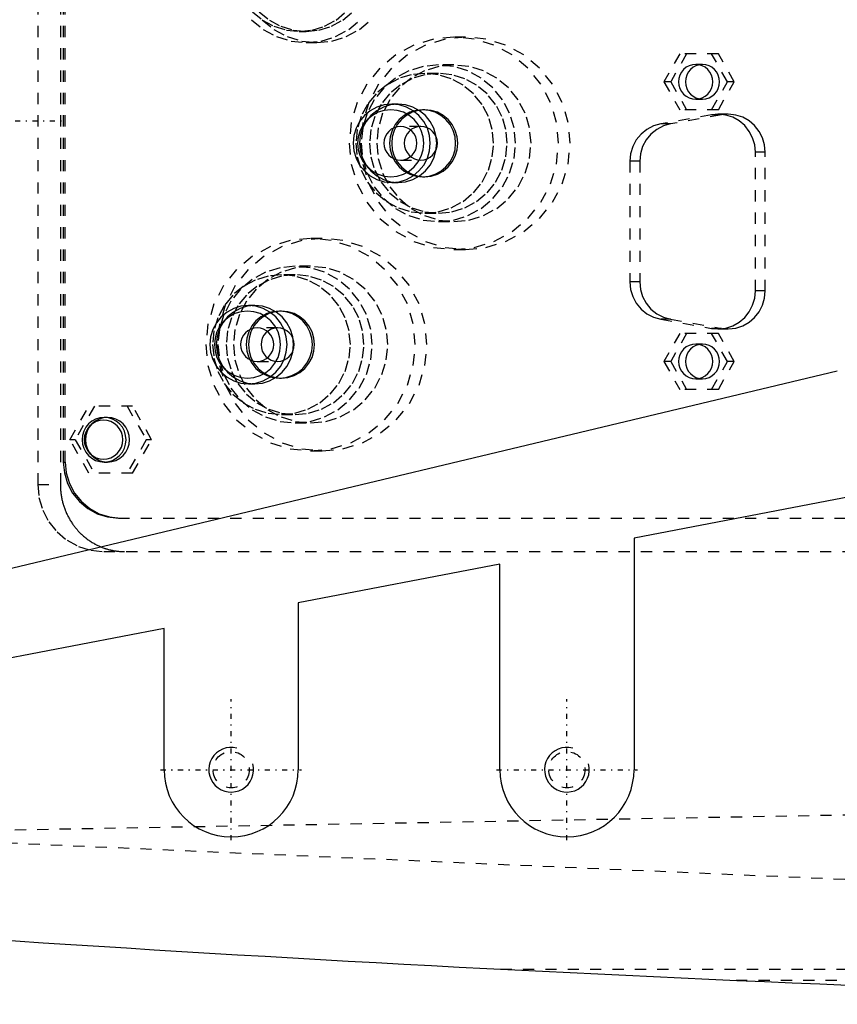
# Model space of a CAD drawing. Extents: x -705 to 186, y -120 to 120.
# Tile 3 of 9: x -469 to -396, y -79 to 9. Entities that reach past the tile are written whole.
import ezdxf

# ---------------------------------------------------------------- set-up
doc = ezdxf.new("R2010")
doc.units = 0
doc.linetypes.add('CENTER', pattern=[1.5, 0.45, -0.5, 0.05, -0.5])
doc.linetypes.add('DASHED', pattern=[2, 1, -1])
for name, color, linetype in [('AM_0', 7, 'CONTINUOUS'), ('AM_10', 7, 'CONTINUOUS'), ('AM_3', 7, 'DASHED'), ('AM_7', 7, 'CENTER')]:
    doc.layers.add(name, color=color, linetype=linetype)

msp = doc.modelspace()

# ---------------------------------------------------------------- linework, layer by layer
at = {"layer": 'AM_0', "color": 7, "linetype": 'CONTINUOUS'}
for p, q in [((-395.837, -22.363), (-478.853, -42.225)), ((-379, -30.577), (-414, -37.308)), ((-414, -37.308), (-414, -58)), ((-426, -39.615), (-444, -43.077)), ((-426, -58), (-426, -39.615)), ((-444, -43.077), (-444, -58)), ((-456, -45.385), (-480, -50)), ((-456, -58), (-456, -45.385))]:
    msp.add_line(p, q, dxfattribs=at)
for centre, radius, start, end in [((-273.054, 2920.273), 3000, 262.646874, 268.715357), ((-450, -58), 6, 180, 0), ((-420, -58), 6, 180, 0)]:
    msp.add_arc(centre, radius, start, end, dxfattribs=at)
at = {"layer": 'AM_10', "color": 7, "linetype": 'CONTINUOUS'}
for centre in [(-450, -58), (-420, -58)]:
    msp.add_arc(centre, 2, 75, 15, dxfattribs=at)
at = {"layer": 'AM_3', "color": 6, "linetype": 'DASHED'}
for p, q in [((-467.288, 32.5), (-467.288, -32.5)), ((-465.262, 32.5), (-465.262, -32.5)), ((-465, 30.5), (-465, -30.5)), ((-464.826, -30.5), (-464.826, 30.5)), ((-443.912, 8), (-443.304, 8)), ((-429.055, 7.5), (-430.097, 7.5)), ((-443.304, 7), (-442.349, 7)), ((-409.91, 6), (-411.332, 3.5)), ((-409.303, 6), (-410.724, 3.5)), ((-406.46, 6), (-409.91, 6)), ((-405.646, 3.5), (-407.067, 6)), ((-405.038, 3.5), (-406.46, 6)), ((-430.097, 5), (-431.486, 5)), ((-407.881, 5.05), (-408.489, 5.05)), ((-431.486, 4.25), (-432.702, 4.25)), ((-411.332, 3.5), (-409.91, 1)), ((-410.724, 3.5), (-411.332, 3.5)), ((-410.724, 3.5), (-409.303, 1)), ((-407.067, 1), (-405.646, 3.5)), ((-406.46, 1), (-405.038, 3.5)), ((-405.038, 3.5), (-405.646, 3.5)), ((-408.489, 1.95), (-407.881, 1.95)), ((-435.081, 1.5), (-435.654, 1.5)), ((-432.702, 1), (-432.893, 1)), ((-406.46, 1), (-409.91, 1)), ((-407.083, 0.546), (-411.613, -0.265)), ((-406.198, 0.546), (-410.728, -0.265)), ((-406.198, 0.546), (-407.083, 0.546)), ((-405.616, 0.598), (-406.502, 0.598)), ((-433.049, -0.5), (-434.872, -0.5)), ((-410.728, -0.265), (-411.613, -0.265)), ((-434.872, -3.5), (-433.049, -3.5)), ((-402.268, -2.802), (-403.153, -2.802)), ((-403.153, -15.198), (-403.153, -2.802)), ((-402.268, -15.198), (-402.268, -2.802)), ((-414.38, -3.613), (-414.38, -14.387)), ((-413.495, -3.613), (-414.38, -3.613)), ((-413.495, -3.613), (-413.495, -14.387)), ((-432.893, -5), (-432.702, -5)), ((-435.654, -5.5), (-435.081, -5.5)), ((-432.702, -8.25), (-431.486, -8.25)), ((-431.486, -9), (-430.097, -9)), ((-441.857, -10.5), (-442.899, -10.5)), ((-430.097, -11.5), (-429.055, -11.5)), ((-442.899, -13), (-444.288, -13)), ((-444.288, -13.75), (-445.503, -13.75)), ((-413.495, -14.387), (-414.38, -14.387)), ((-402.268, -15.198), (-403.153, -15.198)), ((-447.882, -16.5), (-448.455, -16.5)), ((-445.503, -17), (-445.694, -17)), ((-411.613, -17.735), (-407.083, -18.546)), ((-410.728, -17.735), (-411.613, -17.735)), ((-410.728, -17.735), (-406.198, -18.546)), ((-445.851, -18.5), (-447.674, -18.5)), ((-409.91, -19), (-411.332, -21.5)), ((-409.303, -19), (-410.724, -21.5)), ((-406.46, -19), (-409.91, -19)), ((-406.198, -18.546), (-407.083, -18.546)), ((-405.646, -21.5), (-407.067, -19)), ((-406.502, -18.598), (-405.616, -18.598)), ((-405.038, -21.5), (-406.46, -19)), ((-407.881, -19.95), (-408.489, -19.95)), ((-447.674, -21.5), (-445.851, -21.5)), ((-411.332, -21.5), (-409.91, -24)), ((-410.724, -21.5), (-411.332, -21.5)), ((-410.724, -21.5), (-409.303, -24)), ((-407.067, -24), (-405.646, -21.5)), ((-406.46, -24), (-405.038, -21.5)), ((-405.038, -21.5), (-405.646, -21.5)), ((-448.455, -23.5), (-447.882, -23.5)), ((-445.694, -23), (-445.503, -23)), ((-408.489, -23.05), (-407.881, -23.05)), ((-406.46, -24), (-409.91, -24)), ((-464.413, -28.5), (-462.707, -25.5)), ((-462.222, -25.5), (-463.928, -28.5)), ((-458.81, -25.5), (-462.707, -25.5)), ((-459.295, -25.5), (-457.59, -28.5)), ((-457.105, -28.5), (-458.81, -25.5)), ((-445.503, -26.25), (-444.288, -26.25)), ((-461.054, -26.5), (-461.357, -26.5)), ((-444.288, -27), (-442.899, -27)), ((-462.707, -31.5), (-464.413, -28.5)), ((-463.928, -28.5), (-464.413, -28.5)), ((-463.928, -28.5), (-462.222, -31.5)), ((-457.59, -28.5), (-459.295, -31.5)), ((-458.81, -31.5), (-457.105, -28.5)), ((-457.105, -28.5), (-457.59, -28.5)), ((-442.899, -29.5), (-441.857, -29.5)), ((-465, -30.5), (-464.826, -30.5)), ((-461.357, -30.5), (-461.054, -30.5)), ((-458.81, -31.5), (-462.707, -31.5)), ((-467.288, -32.5), (-465.262, -32.5)), ((-460.076, -35.5), (-366.346, -35.5)), ((-461.38, -38.5), (-364.781, -38.5)), ((-345.217, -69.995), (-575.217, -59.995)), ((-489.327, -63.73), (-392.031, -61.982)), ((-425.922, -75.83), (-184.846, -75.83)), ((-404.878, -76.83), (-188.61, -76.83))]:
    msp.add_line(p, q, dxfattribs=at)
for points in [[(-448.09, 9.757), (-447.195, 9.011), (-446.173, 8.457), (-445.065, 8.115), (-443.912, 8), (-442.759, 8.115), (-441.651, 8.457), (-440.629, 9.011), (-439.734, 9.757)], [(-447.482, 9.757), (-446.587, 9.011), (-445.565, 8.457), (-444.457, 8.115), (-443.304, 8), (-442.151, 8.115), (-441.043, 8.457), (-440.021, 9.011), (-439.126, 9.757)], [(-448.179, 9.05), (-447.134, 8.18), (-445.942, 7.533), (-444.649, 7.135), (-443.304, 7), (-441.959, 7.135), (-440.666, 7.533), (-439.474, 8.18), (-438.43, 9.05)], [(-447.224, 9.05), (-446.179, 8.18), (-444.987, 7.533), (-443.694, 7.135), (-442.349, 7), (-441.004, 7.135), (-439.711, 7.533), (-438.519, 8.18), (-437.475, 9.05)], [(-403.153, -2.802), (-403.216, -2.147), (-403.402, -1.516), (-403.704, -0.934), (-404.111, -0.421), (-404.608, 0.002), (-405.175, 0.32), (-405.793, 0.521), (-406.437, 0.597), (-407.083, 0.546)], [(-402.268, -2.802), (-402.331, -2.147), (-402.516, -1.516), (-402.819, -0.934), (-403.226, -0.421), (-403.722, 0.002), (-404.29, 0.32), (-404.907, 0.521), (-405.551, 0.597), (-406.198, 0.546)], [(-411.613, -0.265), (-412.255, -0.448), (-412.848, -0.757), (-413.37, -1.179), (-413.798, -1.698), (-414.117, -2.292), (-414.314, -2.939), (-414.38, -3.613)], [(-410.728, -0.265), (-411.369, -0.448), (-411.963, -0.757), (-412.484, -1.179), (-412.913, -1.698), (-413.232, -2.292), (-413.428, -2.939), (-413.495, -3.613)], [(-414.38, -14.387), (-414.314, -15.061), (-414.117, -15.708), (-413.798, -16.302), (-413.37, -16.821), (-412.848, -17.243), (-412.255, -17.552), (-411.613, -17.735)], [(-413.495, -14.387), (-413.428, -15.061), (-413.232, -15.708), (-412.913, -16.302), (-412.484, -16.821), (-411.963, -17.243), (-411.369, -17.552), (-410.728, -17.735)], [(-407.083, -18.546), (-406.437, -18.597), (-405.793, -18.521), (-405.175, -18.32), (-404.608, -18.002), (-404.111, -17.579), (-403.704, -17.066), (-403.402, -16.484), (-403.216, -15.853), (-403.153, -15.198)], [(-406.198, -18.546), (-405.551, -18.597), (-404.907, -18.521), (-404.29, -18.32), (-403.722, -18.002), (-403.226, -17.579), (-402.819, -17.066), (-402.516, -16.484), (-402.331, -15.853), (-402.268, -15.198)], [(-465, -30.5), (-464.905, -31.475), (-464.625, -32.413), (-464.17, -33.278), (-463.558, -34.036), (-462.812, -34.657), (-461.96, -35.119), (-461.037, -35.404), (-460.076, -35.5)], [(-464.826, -30.5), (-464.732, -31.475), (-464.452, -32.413), (-463.997, -33.278), (-463.384, -34.036), (-462.638, -34.657), (-461.787, -35.119), (-460.863, -35.404), (-459.902, -35.5)], [(-467.288, -32.5), (-467.175, -33.671), (-466.839, -34.796), (-466.293, -35.833), (-465.558, -36.743), (-464.662, -37.489), (-463.641, -38.043), (-462.532, -38.385), (-461.38, -38.5)]]:
    msp.add_lwpolyline(points, dxfattribs=at)
for points in [[(-430.097, -11.5), (-428.272, -11.317), (-426.517, -10.777), (-424.899, -9.899), (-423.481, -8.718), (-422.318, -7.278), (-421.453, -5.635), (-420.921, -3.853), (-420.741, -2), (-420.921, -0.147), (-421.453, 1.635), (-422.318, 3.278), (-423.481, 4.718), (-424.899, 5.899), (-426.517, 6.777), (-428.272, 7.317), (-430.097, 7.5), (-431.922, 7.317), (-433.677, 6.777), (-435.295, 5.899), (-436.712, 4.718), (-437.876, 3.278), (-438.74, 1.635), (-439.273, -0.147), (-439.453, -2), (-439.273, -3.853), (-438.74, -5.635), (-437.876, -7.278), (-436.712, -8.718), (-435.295, -9.899), (-433.677, -10.777), (-431.922, -11.317)], [(-429.055, -11.5), (-427.23, -11.317), (-425.475, -10.777), (-423.857, -9.899), (-422.44, -8.718), (-421.276, -7.278), (-420.411, -5.635), (-419.879, -3.853), (-419.699, -2), (-419.879, -0.147), (-420.411, 1.635), (-421.276, 3.278), (-422.44, 4.718), (-423.857, 5.899), (-425.475, 6.777), (-427.23, 7.317), (-429.055, 7.5), (-430.88, 7.317), (-432.635, 6.777), (-434.253, 5.899), (-435.67, 4.718), (-436.834, 3.278), (-437.698, 1.635), (-438.231, -0.147), (-438.411, -2), (-438.231, -3.853), (-437.698, -5.635), (-436.834, -7.278), (-435.67, -8.718), (-434.253, -9.899), (-432.635, -10.777), (-430.88, -11.317)], [(-431.486, -9), (-430.141, -8.865), (-428.848, -8.467), (-427.656, -7.82), (-426.612, -6.95), (-425.754, -5.889), (-425.117, -4.679), (-424.725, -3.366), (-424.592, -2), (-424.725, -0.634), (-425.117, 0.679), (-425.754, 1.889), (-426.612, 2.95), (-427.656, 3.82), (-428.848, 4.467), (-430.141, 4.865), (-431.486, 5), (-432.831, 4.865), (-434.124, 4.467), (-435.316, 3.82), (-436.361, 2.95), (-437.218, 1.889), (-437.855, 0.679), (-438.247, -0.634), (-438.38, -2), (-438.247, -3.366), (-437.855, -4.679), (-437.218, -5.889), (-436.361, -6.95), (-435.316, -7.82), (-434.124, -8.467), (-432.831, -8.865)], [(-430.097, -9), (-428.752, -8.865), (-427.459, -8.467), (-426.267, -7.82), (-425.222, -6.95), (-424.365, -5.889), (-423.728, -4.679), (-423.336, -3.366), (-423.203, -2), (-423.336, -0.634), (-423.728, 0.679), (-424.365, 1.889), (-425.222, 2.95), (-426.267, 3.82), (-427.459, 4.467), (-428.752, 4.865), (-430.097, 5), (-431.442, 4.865), (-432.735, 4.467), (-433.927, 3.82), (-434.971, 2.95), (-435.829, 1.889), (-436.466, 0.679), (-436.858, -0.634), (-436.991, -2), (-436.858, -3.366), (-436.466, -4.679), (-435.829, -5.889), (-434.971, -6.95), (-433.927, -7.82), (-432.735, -8.467), (-431.442, -8.865)], [(-408.489, 5.05), (-408.787, 5.02), (-409.073, 4.932), (-409.337, 4.789), (-409.568, 4.596), (-409.758, 4.361), (-409.899, 4.093), (-409.986, 3.802), (-410.015, 3.5), (-409.986, 3.198), (-409.899, 2.907), (-409.758, 2.639), (-409.568, 2.404), (-409.337, 2.211), (-409.073, 2.068), (-408.787, 1.98), (-408.489, 1.95), (-408.191, 1.98), (-407.905, 2.068), (-407.641, 2.211), (-407.41, 2.404), (-407.22, 2.639), (-407.079, 2.907), (-406.992, 3.198), (-406.962, 3.5), (-406.992, 3.802), (-407.079, 4.093), (-407.22, 4.361), (-407.41, 4.596), (-407.641, 4.789), (-407.905, 4.932), (-408.191, 5.02)], [(-407.881, 5.05), (-408.179, 5.02), (-408.465, 4.932), (-408.729, 4.789), (-408.961, 4.596), (-409.15, 4.361), (-409.291, 4.093), (-409.378, 3.802), (-409.408, 3.5), (-409.378, 3.198), (-409.291, 2.907), (-409.15, 2.639), (-408.961, 2.404), (-408.729, 2.211), (-408.465, 2.068), (-408.179, 1.98), (-407.881, 1.95), (-407.583, 1.98), (-407.297, 2.068), (-407.033, 2.211), (-406.802, 2.404), (-406.612, 2.639), (-406.471, 2.907), (-406.384, 3.198), (-406.355, 3.5), (-406.384, 3.802), (-406.471, 4.093), (-406.612, 4.361), (-406.802, 4.596), (-407.033, 4.789), (-407.297, 4.932), (-407.583, 5.02)], [(-432.702, -8.25), (-431.501, -8.13), (-430.346, -7.774), (-429.282, -7.197), (-428.349, -6.419), (-427.584, -5.472), (-427.015, -4.392), (-426.665, -3.219), (-426.547, -2), (-426.665, -0.781), (-427.015, 0.392), (-427.584, 1.472), (-428.349, 2.419), (-429.282, 3.197), (-430.346, 3.774), (-431.501, 4.13), (-432.702, 4.25), (-433.902, 4.13), (-435.057, 3.774), (-436.121, 3.197), (-437.054, 2.419), (-437.819, 1.472), (-438.388, 0.392), (-438.738, -0.781), (-438.857, -2), (-438.738, -3.219), (-438.388, -4.392), (-437.819, -5.472), (-437.054, -6.419), (-436.121, -7.197), (-435.057, -7.774), (-433.902, -8.13)], [(-431.486, -8.25), (-430.285, -8.13), (-429.131, -7.774), (-428.067, -7.197), (-427.134, -6.419), (-426.368, -5.472), (-425.8, -4.392), (-425.449, -3.219), (-425.331, -2), (-425.449, -0.781), (-425.8, 0.392), (-426.368, 1.472), (-427.134, 2.419), (-428.067, 3.197), (-429.131, 3.774), (-430.285, 4.13), (-431.486, 4.25), (-432.687, 4.13), (-433.842, 3.774), (-434.906, 3.197), (-435.838, 2.419), (-436.604, 1.472), (-437.173, 0.392), (-437.523, -0.781), (-437.641, -2), (-437.523, -3.219), (-437.173, -4.392), (-436.604, -5.472), (-435.838, -6.419), (-434.906, -7.197), (-433.842, -7.774), (-432.687, -8.13)], [(-435.654, -5.5), (-434.981, -5.433), (-434.335, -5.234), (-433.739, -4.91), (-433.216, -4.475), (-432.788, -3.944), (-432.469, -3.339), (-432.273, -2.683), (-432.207, -2), (-432.273, -1.317), (-432.469, -0.661), (-432.788, -0.056), (-433.216, 0.475), (-433.739, 0.91), (-434.335, 1.234), (-434.981, 1.433), (-435.654, 1.5), (-436.326, 1.433), (-436.973, 1.234), (-437.569, 0.91), (-438.091, 0.475), (-438.52, -0.056), (-438.838, -0.661), (-439.034, -1.317), (-439.1, -2), (-439.034, -2.683), (-438.838, -3.339), (-438.52, -3.944), (-438.091, -4.475), (-437.569, -4.91), (-436.973, -5.234), (-436.326, -5.433)], [(-435.74, 1), (-436.317, 0.942), (-436.871, 0.772), (-437.382, 0.494), (-437.83, 0.121), (-438.197, -0.333), (-438.47, -0.852), (-438.638, -1.415), (-438.695, -2), (-438.638, -2.585), (-438.47, -3.148), (-438.197, -3.667), (-437.83, -4.121), (-437.382, -4.494), (-436.871, -4.772), (-436.317, -4.942), (-435.74, -5), (-435.164, -4.942), (-434.61, -4.772), (-434.099, -4.494), (-433.651, -4.121), (-433.284, -3.667), (-433.011, -3.148), (-432.843, -2.585), (-432.786, -2), (-432.843, -1.415), (-433.011, -0.852), (-433.284, -0.333), (-433.651, 0.121), (-434.099, 0.494), (-434.61, 0.772), (-435.164, 0.942)], [(-435.081, -5.5), (-434.408, -5.433), (-433.762, -5.234), (-433.166, -4.91), (-432.643, -4.475), (-432.215, -3.944), (-431.896, -3.339), (-431.7, -2.683), (-431.634, -2), (-431.7, -1.317), (-431.896, -0.661), (-432.215, -0.056), (-432.643, 0.475), (-433.166, 0.91), (-433.762, 1.234), (-434.408, 1.433), (-435.081, 1.5), (-435.753, 1.433), (-436.4, 1.234), (-436.996, 0.91), (-437.518, 0.475), (-437.947, -0.056), (-438.265, -0.661), (-438.461, -1.317), (-438.527, -2), (-438.461, -2.683), (-438.265, -3.339), (-437.947, -3.944), (-437.518, -4.475), (-436.996, -4.91), (-436.4, -5.234), (-435.753, -5.433)], [(-432.893, -5), (-432.316, -4.942), (-431.762, -4.772), (-431.251, -4.494), (-430.804, -4.121), (-430.436, -3.667), (-430.163, -3.148), (-429.995, -2.585), (-429.938, -2), (-429.995, -1.415), (-430.163, -0.852), (-430.436, -0.333), (-430.804, 0.121), (-431.251, 0.494), (-431.762, 0.772), (-432.316, 0.942), (-432.893, 1), (-433.469, 0.942), (-434.023, 0.772), (-434.534, 0.494), (-434.982, 0.121), (-435.349, -0.333), (-435.622, -0.852), (-435.79, -1.415), (-435.847, -2), (-435.79, -2.585), (-435.622, -3.148), (-435.349, -3.667), (-434.982, -4.121), (-434.534, -4.494), (-434.023, -4.772), (-433.469, -4.942)], [(-432.702, -5), (-432.125, -4.942), (-431.571, -4.772), (-431.06, -4.494), (-430.613, -4.121), (-430.245, -3.667), (-429.972, -3.148), (-429.804, -2.585), (-429.747, -2), (-429.804, -1.415), (-429.972, -0.852), (-430.245, -0.333), (-430.613, 0.121), (-431.06, 0.494), (-431.571, 0.772), (-432.125, 0.942), (-432.702, 1), (-433.278, 0.942), (-433.832, 0.772), (-434.343, 0.494), (-434.791, 0.121), (-435.158, -0.333), (-435.431, -0.852), (-435.599, -1.415), (-435.656, -2), (-435.599, -2.585), (-435.431, -3.148), (-435.158, -3.667), (-434.791, -4.121), (-434.343, -4.494), (-433.832, -4.772), (-433.278, -4.942)], [(-434.872, -3.5), (-434.584, -3.471), (-434.307, -3.386), (-434.052, -3.247), (-433.828, -3.061), (-433.644, -2.833), (-433.507, -2.574), (-433.423, -2.293), (-433.395, -2), (-433.423, -1.707), (-433.507, -1.426), (-433.644, -1.167), (-433.828, -0.939), (-434.052, -0.753), (-434.307, -0.614), (-434.584, -0.529), (-434.872, -0.5), (-435.16, -0.529), (-435.438, -0.614), (-435.693, -0.753), (-435.917, -0.939), (-436.1, -1.167), (-436.237, -1.426), (-436.321, -1.707), (-436.349, -2), (-436.321, -2.293), (-436.237, -2.574), (-436.1, -2.833), (-435.917, -3.061), (-435.693, -3.247), (-435.438, -3.386), (-435.16, -3.471)], [(-433.049, -3.5), (-432.761, -3.471), (-432.484, -3.386), (-432.228, -3.247), (-432.004, -3.061), (-431.821, -2.833), (-431.684, -2.574), (-431.6, -2.293), (-431.572, -2), (-431.6, -1.707), (-431.684, -1.426), (-431.821, -1.167), (-432.004, -0.939), (-432.228, -0.753), (-432.484, -0.614), (-432.761, -0.529), (-433.049, -0.5), (-433.337, -0.529), (-433.614, -0.614), (-433.87, -0.753), (-434.093, -0.939), (-434.277, -1.167), (-434.414, -1.426), (-434.498, -1.707), (-434.526, -2), (-434.498, -2.293), (-434.414, -2.574), (-434.277, -2.833), (-434.093, -3.061), (-433.87, -3.247), (-433.614, -3.386), (-433.337, -3.471)], [(-442.899, -29.5), (-441.073, -29.317), (-439.318, -28.777), (-437.701, -27.899), (-436.283, -26.718), (-435.12, -25.278), (-434.255, -23.635), (-433.723, -21.853), (-433.543, -20), (-433.723, -18.147), (-434.255, -16.365), (-435.12, -14.722), (-436.283, -13.282), (-437.701, -12.101), (-439.318, -11.223), (-441.073, -10.683), (-442.899, -10.5), (-444.724, -10.683), (-446.479, -11.223), (-448.096, -12.101), (-449.514, -13.282), (-450.678, -14.722), (-451.542, -16.365), (-452.075, -18.147), (-452.254, -20), (-452.075, -21.853), (-451.542, -23.635), (-450.678, -25.278), (-449.514, -26.718), (-448.096, -27.899), (-446.479, -28.777), (-444.724, -29.317)], [(-441.857, -29.5), (-440.031, -29.317), (-438.276, -28.777), (-436.659, -27.899), (-435.241, -26.718), (-434.078, -25.278), (-433.213, -23.635), (-432.681, -21.853), (-432.501, -20), (-432.681, -18.147), (-433.213, -16.365), (-434.078, -14.722), (-435.241, -13.282), (-436.659, -12.101), (-438.276, -11.223), (-440.031, -10.683), (-441.857, -10.5), (-443.682, -10.683), (-445.437, -11.223), (-447.054, -12.101), (-448.472, -13.282), (-449.636, -14.722), (-450.5, -16.365), (-451.033, -18.147), (-451.212, -20), (-451.033, -21.853), (-450.5, -23.635), (-449.636, -25.278), (-448.472, -26.718), (-447.054, -27.899), (-445.437, -28.777), (-443.682, -29.317)], [(-444.288, -27), (-442.943, -26.865), (-441.65, -26.467), (-440.458, -25.82), (-439.413, -24.95), (-438.556, -23.889), (-437.919, -22.679), (-437.527, -21.366), (-437.394, -20), (-437.527, -18.634), (-437.919, -17.321), (-438.556, -16.111), (-439.413, -15.05), (-440.458, -14.18), (-441.65, -13.533), (-442.943, -13.135), (-444.288, -13), (-445.633, -13.135), (-446.926, -13.533), (-448.118, -14.18), (-449.162, -15.05), (-450.02, -16.111), (-450.657, -17.321), (-451.049, -18.634), (-451.181, -20), (-451.049, -21.366), (-450.657, -22.679), (-450.02, -23.889), (-449.162, -24.95), (-448.118, -25.82), (-446.926, -26.467), (-445.633, -26.865)], [(-442.899, -27), (-441.554, -26.865), (-440.261, -26.467), (-439.069, -25.82), (-438.024, -24.95), (-437.167, -23.889), (-436.53, -22.679), (-436.137, -21.366), (-436.005, -20), (-436.137, -18.634), (-436.53, -17.321), (-437.167, -16.111), (-438.024, -15.05), (-439.069, -14.18), (-440.261, -13.533), (-441.554, -13.135), (-442.899, -13), (-444.244, -13.135), (-445.537, -13.533), (-446.729, -14.18), (-447.773, -15.05), (-448.631, -16.111), (-449.268, -17.321), (-449.66, -18.634), (-449.792, -20), (-449.66, -21.366), (-449.268, -22.679), (-448.631, -23.889), (-447.773, -24.95), (-446.729, -25.82), (-445.537, -26.467), (-444.244, -26.865)], [(-445.503, -26.25), (-444.303, -26.13), (-443.148, -25.774), (-442.084, -25.197), (-441.151, -24.419), (-440.386, -23.472), (-439.817, -22.392), (-439.467, -21.219), (-439.348, -20), (-439.467, -18.781), (-439.817, -17.608), (-440.386, -16.528), (-441.151, -15.581), (-442.084, -14.803), (-443.148, -14.226), (-444.303, -13.87), (-445.503, -13.75), (-446.704, -13.87), (-447.859, -14.226), (-448.923, -14.803), (-449.856, -15.581), (-450.621, -16.528), (-451.19, -17.608), (-451.54, -18.781), (-451.658, -20), (-451.54, -21.219), (-451.19, -22.392), (-450.621, -23.472), (-449.856, -24.419), (-448.923, -25.197), (-447.859, -25.774), (-446.704, -26.13)], [(-444.288, -26.25), (-443.087, -26.13), (-441.932, -25.774), (-440.868, -25.197), (-439.936, -24.419), (-439.17, -23.472), (-438.601, -22.392), (-438.251, -21.219), (-438.133, -20), (-438.251, -18.781), (-438.601, -17.608), (-439.17, -16.528), (-439.936, -15.581), (-440.868, -14.803), (-441.932, -14.226), (-443.087, -13.87), (-444.288, -13.75), (-445.489, -13.87), (-446.643, -14.226), (-447.707, -14.803), (-448.64, -15.581), (-449.406, -16.528), (-449.974, -17.608), (-450.325, -18.781), (-450.443, -20), (-450.325, -21.219), (-449.974, -22.392), (-449.406, -23.472), (-448.64, -24.419), (-447.707, -25.197), (-446.643, -25.774), (-445.489, -26.13)], [(-448.455, -23.5), (-447.783, -23.433), (-447.136, -23.234), (-446.54, -22.91), (-446.018, -22.475), (-445.589, -21.944), (-445.271, -21.339), (-445.075, -20.683), (-445.008, -20), (-445.075, -19.317), (-445.271, -18.661), (-445.589, -18.056), (-446.018, -17.525), (-446.54, -17.09), (-447.136, -16.766), (-447.783, -16.567), (-448.455, -16.5), (-449.128, -16.567), (-449.774, -16.766), (-450.37, -17.09), (-450.893, -17.525), (-451.321, -18.056), (-451.64, -18.661), (-451.836, -19.317), (-451.902, -20), (-451.836, -20.683), (-451.64, -21.339), (-451.321, -21.944), (-450.893, -22.475), (-450.37, -22.91), (-449.774, -23.234), (-449.128, -23.433)], [(-447.882, -23.5), (-447.21, -23.433), (-446.563, -23.234), (-445.967, -22.91), (-445.445, -22.475), (-445.016, -21.944), (-444.698, -21.339), (-444.502, -20.683), (-444.435, -20), (-444.502, -19.317), (-444.698, -18.661), (-445.016, -18.056), (-445.445, -17.525), (-445.967, -17.09), (-446.563, -16.766), (-447.21, -16.567), (-447.882, -16.5), (-448.555, -16.567), (-449.201, -16.766), (-449.797, -17.09), (-450.319, -17.525), (-450.748, -18.056), (-451.067, -18.661), (-451.263, -19.317), (-451.329, -20), (-451.263, -20.683), (-451.067, -21.339), (-450.748, -21.944), (-450.319, -22.475), (-449.797, -22.91), (-449.201, -23.234), (-448.555, -23.433)], [(-448.542, -17), (-449.118, -17.058), (-449.673, -17.228), (-450.183, -17.506), (-450.631, -17.879), (-450.999, -18.333), (-451.272, -18.852), (-451.44, -19.415), (-451.496, -20), (-451.44, -20.585), (-451.272, -21.148), (-450.999, -21.667), (-450.631, -22.121), (-450.183, -22.494), (-449.673, -22.772), (-449.118, -22.942), (-448.542, -23), (-447.966, -22.942), (-447.411, -22.772), (-446.901, -22.494), (-446.453, -22.121), (-446.086, -21.667), (-445.813, -21.148), (-445.644, -20.585), (-445.588, -20), (-445.644, -19.415), (-445.813, -18.852), (-446.086, -18.333), (-446.453, -17.879), (-446.901, -17.506), (-447.411, -17.228), (-447.966, -17.058)], [(-445.694, -23), (-445.118, -22.942), (-444.564, -22.772), (-444.053, -22.494), (-443.605, -22.121), (-443.238, -21.667), (-442.965, -21.148), (-442.797, -20.585), (-442.74, -20), (-442.797, -19.415), (-442.965, -18.852), (-443.238, -18.333), (-443.605, -17.879), (-444.053, -17.506), (-444.564, -17.228), (-445.118, -17.058), (-445.694, -17), (-446.271, -17.058), (-446.825, -17.228), (-447.336, -17.506), (-447.783, -17.879), (-448.151, -18.333), (-448.424, -18.852), (-448.592, -19.415), (-448.649, -20), (-448.592, -20.585), (-448.424, -21.148), (-448.151, -21.667), (-447.783, -22.121), (-447.336, -22.494), (-446.825, -22.772), (-446.271, -22.942)], [(-445.503, -23), (-444.927, -22.942), (-444.373, -22.772), (-443.862, -22.494), (-443.414, -22.121), (-443.047, -21.667), (-442.774, -21.148), (-442.606, -20.585), (-442.549, -20), (-442.606, -19.415), (-442.774, -18.852), (-443.047, -18.333), (-443.414, -17.879), (-443.862, -17.506), (-444.373, -17.228), (-444.927, -17.058), (-445.503, -17), (-446.08, -17.058), (-446.634, -17.228), (-447.145, -17.506), (-447.592, -17.879), (-447.96, -18.333), (-448.233, -18.852), (-448.401, -19.415), (-448.458, -20), (-448.401, -20.585), (-448.233, -21.148), (-447.96, -21.667), (-447.592, -22.121), (-447.145, -22.494), (-446.634, -22.772), (-446.08, -22.942)], [(-447.674, -21.5), (-447.386, -21.471), (-447.109, -21.386), (-446.853, -21.247), (-446.629, -21.061), (-446.446, -20.833), (-446.309, -20.574), (-446.225, -20.293), (-446.197, -20), (-446.225, -19.707), (-446.309, -19.426), (-446.446, -19.167), (-446.629, -18.939), (-446.853, -18.753), (-447.109, -18.614), (-447.386, -18.529), (-447.674, -18.5), (-447.962, -18.529), (-448.239, -18.614), (-448.495, -18.753), (-448.718, -18.939), (-448.902, -19.167), (-449.039, -19.426), (-449.123, -19.707), (-449.151, -20), (-449.123, -20.293), (-449.039, -20.574), (-448.902, -20.833), (-448.718, -21.061), (-448.495, -21.247), (-448.239, -21.386), (-447.962, -21.471)], [(-445.851, -21.5), (-445.562, -21.471), (-445.285, -21.386), (-445.03, -21.247), (-444.806, -21.061), (-444.622, -20.833), (-444.486, -20.574), (-444.402, -20.293), (-444.373, -20), (-444.402, -19.707), (-444.486, -19.426), (-444.622, -19.167), (-444.806, -18.939), (-445.03, -18.753), (-445.285, -18.614), (-445.562, -18.529), (-445.851, -18.5), (-446.139, -18.529), (-446.416, -18.614), (-446.671, -18.753), (-446.895, -18.939), (-447.079, -19.167), (-447.215, -19.426), (-447.299, -19.707), (-447.328, -20), (-447.299, -20.293), (-447.215, -20.574), (-447.079, -20.833), (-446.895, -21.061), (-446.671, -21.247), (-446.416, -21.386), (-446.139, -21.471)], [(-408.489, -19.95), (-408.787, -19.98), (-409.073, -20.068), (-409.337, -20.211), (-409.568, -20.404), (-409.758, -20.639), (-409.899, -20.907), (-409.986, -21.198), (-410.015, -21.5), (-409.986, -21.802), (-409.899, -22.093), (-409.758, -22.361), (-409.568, -22.596), (-409.337, -22.789), (-409.073, -22.932), (-408.787, -23.02), (-408.489, -23.05), (-408.191, -23.02), (-407.905, -22.932), (-407.641, -22.789), (-407.41, -22.596), (-407.22, -22.361), (-407.079, -22.093), (-406.992, -21.802), (-406.962, -21.5), (-406.992, -21.198), (-407.079, -20.907), (-407.22, -20.639), (-407.41, -20.404), (-407.641, -20.211), (-407.905, -20.068), (-408.191, -19.98)], [(-407.881, -19.95), (-408.179, -19.98), (-408.465, -20.068), (-408.729, -20.211), (-408.961, -20.404), (-409.15, -20.639), (-409.291, -20.907), (-409.378, -21.198), (-409.408, -21.5), (-409.378, -21.802), (-409.291, -22.093), (-409.15, -22.361), (-408.961, -22.596), (-408.729, -22.789), (-408.465, -22.932), (-408.179, -23.02), (-407.881, -23.05), (-407.583, -23.02), (-407.297, -22.932), (-407.033, -22.789), (-406.802, -22.596), (-406.612, -22.361), (-406.471, -22.093), (-406.384, -21.802), (-406.355, -21.5), (-406.384, -21.198), (-406.471, -20.907), (-406.612, -20.639), (-406.802, -20.404), (-407.033, -20.211), (-407.297, -20.068), (-407.583, -19.98)], [(-461.357, -26.5), (-461.742, -26.538), (-462.111, -26.652), (-462.452, -26.837), (-462.75, -27.086), (-462.995, -27.389), (-463.177, -27.735), (-463.289, -28.11), (-463.327, -28.5), (-463.289, -28.89), (-463.177, -29.265), (-462.995, -29.611), (-462.75, -29.914), (-462.452, -30.163), (-462.111, -30.348), (-461.742, -30.462), (-461.357, -30.5), (-460.973, -30.462), (-460.604, -30.348), (-460.263, -30.163), (-459.965, -29.914), (-459.72, -29.611), (-459.538, -29.265), (-459.426, -28.89), (-459.388, -28.5), (-459.426, -28.11), (-459.538, -27.735), (-459.72, -27.389), (-459.965, -27.086), (-460.263, -26.837), (-460.604, -26.652), (-460.973, -26.538)], [(-461.401, -30.25), (-461.065, -30.216), (-460.741, -30.117), (-460.443, -29.955), (-460.182, -29.737), (-459.968, -29.472), (-459.809, -29.17), (-459.711, -28.841), (-459.677, -28.5), (-459.711, -28.159), (-459.809, -27.83), (-459.968, -27.528), (-460.182, -27.263), (-460.443, -27.045), (-460.741, -26.883), (-461.065, -26.784), (-461.401, -26.75), (-461.737, -26.784), (-462.06, -26.883), (-462.358, -27.045), (-462.619, -27.263), (-462.834, -27.528), (-462.993, -27.83), (-463.091, -28.159), (-463.124, -28.5), (-463.091, -28.841), (-462.993, -29.17), (-462.834, -29.472), (-462.619, -29.737), (-462.358, -29.955), (-462.06, -30.117), (-461.737, -30.216)], [(-461.054, -26.5), (-461.438, -26.538), (-461.807, -26.652), (-462.148, -26.837), (-462.446, -27.086), (-462.691, -27.389), (-462.873, -27.735), (-462.985, -28.11), (-463.023, -28.5), (-462.985, -28.89), (-462.873, -29.265), (-462.691, -29.611), (-462.446, -29.914), (-462.148, -30.163), (-461.807, -30.348), (-461.438, -30.462), (-461.054, -30.5), (-460.669, -30.462), (-460.3, -30.348), (-459.959, -30.163), (-459.661, -29.914), (-459.416, -29.611), (-459.234, -29.265), (-459.122, -28.89), (-459.084, -28.5), (-459.122, -28.11), (-459.234, -27.735), (-459.416, -27.389), (-459.661, -27.086), (-459.959, -26.837), (-460.3, -26.652), (-460.669, -26.538)]]:
    msp.add_lwpolyline(points, close=True, dxfattribs=at)
msp.add_polyline3d([(-465.262, -32.5, 0), (-465.261, -32.542, 0), (-465.26, -32.627, 0), (-465.258, -32.712, 0), (-465.256, -32.755, 0), (-465.254, -32.797, 0), (-465.25, -32.883, 0), (-465.244, -32.969, 0), (-465.237, -33.055, 0), (-465.229, -33.142, 0), (-465.219, -33.228, 0), (-465.214, -33.271, 0), (-465.208, -33.315, 0), (-465.197, -33.401, 0), (-465.183, -33.488, 0), (-465.169, -33.575, 0), (-465.153, -33.661, 0), (-465.136, -33.748, 0), (-465.127, -33.791, 0), (-465.118, -33.834, 0), (-465.099, -33.92, 0), (-465.078, -34.007, 0), (-465.067, -34.05, 0), (-465.056, -34.092, 0), (-465.033, -34.178, 0), (-465.009, -34.263, 0), (-464.996, -34.306, 0), (-464.983, -34.348, 0), (-464.956, -34.433, 0), (-464.928, -34.517, 0), (-464.899, -34.601, 0), (-464.868, -34.685, 0), (-464.837, -34.768, 0), (-464.82, -34.809, 0), (-464.804, -34.85, 0), (-464.77, -34.932, 0), (-464.735, -35.013, 0), (-464.699, -35.094, 0), (-464.661, -35.174, 0), (-464.623, -35.253, 0), (-464.603, -35.293, 0), (-464.583, -35.332, 0), (-464.543, -35.41, 0), (-464.501, -35.488, 0), (-464.458, -35.564, 0), (-464.415, -35.64, 0), (-464.37, -35.715, 0), (-464.347, -35.752, 0), (-464.324, -35.789, 0), (-464.278, -35.862, 0), (-464.23, -35.935, 0), (-464.182, -36.006, 0), (-464.133, -36.077, 0), (-464.082, -36.146, 0), (-464.057, -36.181, 0), (-464.032, -36.215, 0), (-463.98, -36.282, 0), (-463.928, -36.349, 0), (-463.874, -36.414, 0), (-463.821, -36.479, 0), (-463.766, -36.542, 0), (-463.739, -36.574, 0), (-463.711, -36.605, 0), (-463.656, -36.666, 0), (-463.6, -36.726, 0), (-463.571, -36.755, 0), (-463.543, -36.785, 0), (-463.485, -36.843, 0), (-463.426, -36.901, 0), (-463.396, -36.93, 0), (-463.366, -36.959, 0), (-463.305, -37.015, 0), (-463.244, -37.071, 0), (-463.181, -37.126, 0), (-463.117, -37.181, 0), (-463.052, -37.234, 0), (-463.02, -37.261, 0), (-462.987, -37.287, 0), (-462.92, -37.339, 0), (-462.853, -37.39, 0), (-462.784, -37.44, 0), (-462.715, -37.489, 0), (-462.645, -37.537, 0), (-462.61, -37.561, 0), (-462.575, -37.584, 0), (-462.503, -37.63, 0), (-462.431, -37.675, 0), (-462.358, -37.719, 0), (-462.284, -37.762, 0), (-462.21, -37.804, 0), (-462.173, -37.825, 0), (-462.135, -37.845, 0), (-462.06, -37.885, 0), (-461.983, -37.923, 0), (-461.907, -37.96, 0), (-461.83, -37.996, 0), (-461.752, -38.031, 0), (-461.713, -38.048, 0), (-461.674, -38.065, 0), (-461.595, -38.097, 0), (-461.516, -38.129, 0), (-461.436, -38.159, 0), (-461.356, -38.188, 0), (-461.276, -38.215, 0), (-461.236, -38.228, 0), (-461.196, -38.241, 0), (-461.115, -38.266, 0), (-461.034, -38.29, 0), (-460.993, -38.301, 0), (-460.953, -38.312, 0), (-460.871, -38.334, 0), (-460.79, -38.353, 0), (-460.749, -38.363, 0), (-460.708, -38.372, 0), (-460.626, -38.389, 0), (-460.544, -38.405, 0), (-460.462, -38.42, 0), (-460.38, -38.434, 0), (-460.299, -38.446, 0), (-460.258, -38.452, 0), (-460.217, -38.457, 0), (-460.135, -38.466, 0), (-460.054, -38.475, 0), (-459.972, -38.482, 0), (-459.891, -38.488, 0), (-459.81, -38.493, 0), (-459.77, -38.495, 0), (-459.73, -38.496, 0), (-459.65, -38.499, 0), (-459.57, -38.5, 0), (-459.53, -38.5, 0)], dxfattribs=at)
for centre in [(-450, -58), (-420, -58)]:
    msp.add_circle(centre, 1.621, dxfattribs=at)
at = {"layer": 'AM_7', "color": 4, "linetype": 'CENTER'}
for p, q in [((-504.95, 0), (-465.05, 0)), ((-450, -64.3), (-450, -51.7)), ((-420, -64.3), (-420, -51.7)), ((-456.3, -58), (-443.7, -58)), ((-426.3, -58), (-413.7, -58))]:
    msp.add_line(p, q, dxfattribs=at)

doc.saveas('drawing.dxf')
